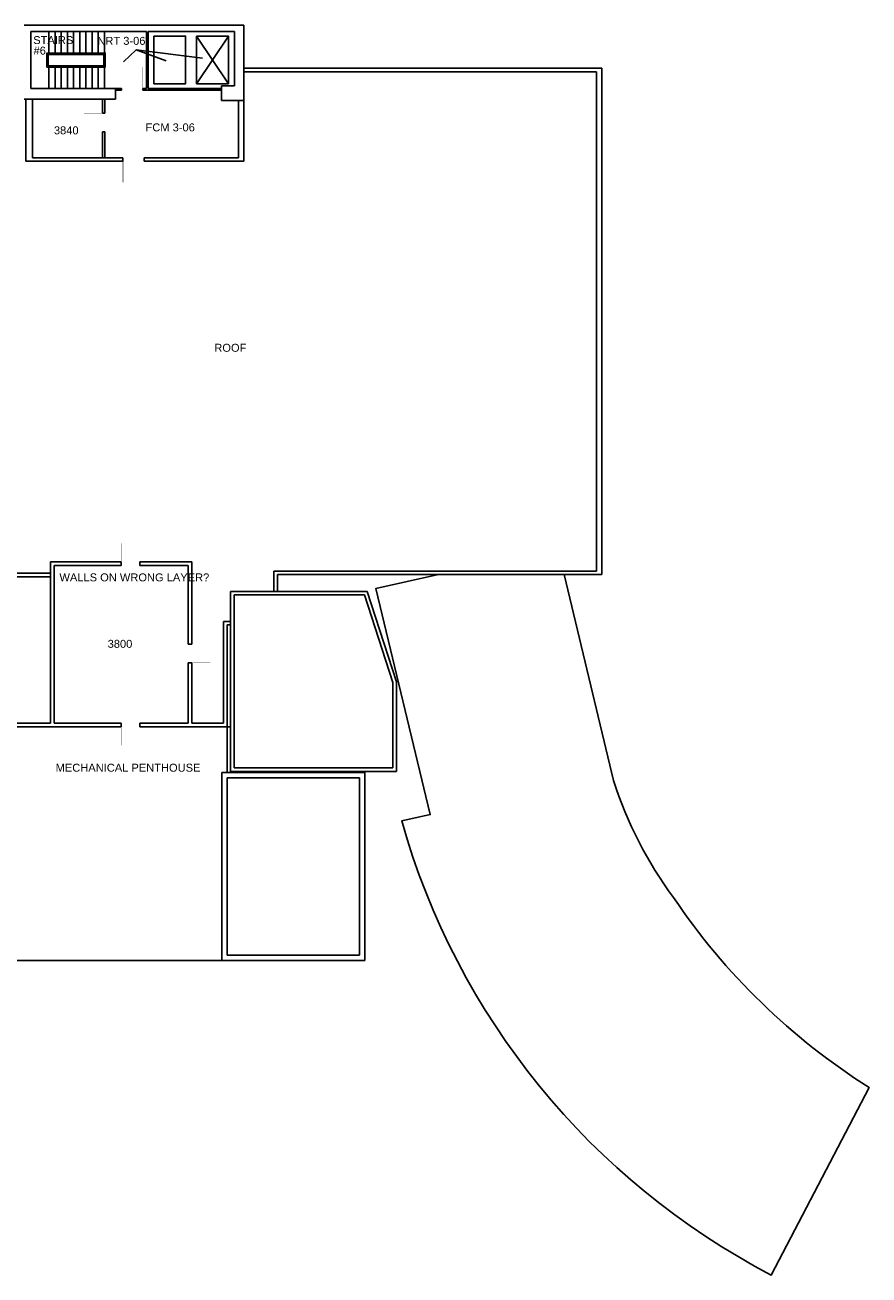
# Model space of a CAD drawing. Extents: x 1041 to 4604, y 376 to 3210.
# Tile 4 of 4: x 2691 to 4604, y 376 to 3210. Entities that reach past the tile are written whole.
import ezdxf

# ---------------------------------------------------------------- set-up
doc = ezdxf.new("R2010")
doc.units = 0
doc.header["$LTSCALE"] = 96
doc.header["$MEASUREMENT"] = 0
doc.layers.get('DEFPOINTS').update_dxf_attribs({"color": 31, "linetype": 'CONTINUOUS'})
for name, color, linetype in [('A-ANNO-RNUM', 4, 'CONTINUOUS'), ('A-ANNO-TEXT', 4, 'CONTINUOUS'), ('A-ANNO-TEXT-CTC', 181, 'CONTINUOUS'), ('A-DOOR', 2, 'CONTINUOUS'), ('A-FLOR-SHFT', 1, 'CONTINUOUS'), ('A-FLOR-STRS', 2, 'CONTINUOUS'), ('A-ROOF', 1, 'CONTINUOUS'), ('A-WALL-FULL', 6, 'CONTINUOUS')]:
    doc.layers.add(name, color=color, linetype=linetype)
doc.styles.add('ARIAL', font='arial.ttf')

# ---------------------------------------------------------------- blocks, each defined once
blk = doc.blocks.new('DR')
at = {"layer": 'A-DOOR'}
blk.add_lwpolyline([(0, 0, 0.0238, 0.0238, 0), (0, 1, 0, 0, 0.414214), (-1, 0, 0, 0, 0.414214)], format="xyseb", dxfattribs=at)

msp = doc.modelspace()

# ---------------------------------------------------------------- linework, layer by layer
at = {"layer": 'A-ANNO-TEXT-CTC'}
for q in [(2914.4, 3126.6), (3010.8, 3129.2), (3093.4, 3135.1)]:
    msp.add_line((2942.6, 3154.1), q, dxfattribs=at)
at = {"layer": 'A-FLOR-SHFT'}
for p, q in [((3080, 3185.3), (3152, 3077.3)), ((3152, 3185.3), (3080, 3077.3))]:
    msp.add_line(p, q, dxfattribs=at)
for points in [[(2983, 3185.3), (3055, 3185.3), (3055, 3077.3), (2983, 3077.3)], [(3080, 3185.3), (3152, 3185.3), (3152, 3077.3), (3080, 3077.3)]]:
    msp.add_lwpolyline(points, close=True, dxfattribs=at)
at = {"layer": 'A-FLOR-STRS'}
for p, q in [((2745, 3195.3), (2745, 3146.8)), ((2759, 3195.3), (2759, 3146.8)), ((2773, 3195.3), (2773, 3146.8)), ((2787, 3195.3), (2787, 3146.8)), ((2801, 3195.3), (2801, 3146.8)), ((2815, 3195.3), (2815, 3146.8)), ((2829, 3195.3), (2829, 3146.8)), ((2843, 3195.3), (2843, 3146.8)), ((2857, 3195.3), (2857, 3146.8)), ((2871, 3195.3), (2871, 3146.8)), ((2745, 3066.3), (2745, 3114.8)), ((2759, 3066.3), (2759, 3114.8)), ((2773, 3066.3), (2773, 3114.8)), ((2787, 3066.3), (2787, 3114.8)), ((2801, 3066.3), (2801, 3114.8)), ((2815, 3066.3), (2815, 3114.8)), ((2829, 3066.3), (2829, 3114.8)), ((2843, 3066.3), (2843, 3114.8)), ((2857, 3066.3), (2857, 3114.8)), ((2871, 3066.3), (2871, 3114.8))]:
    msp.add_line(p, q, dxfattribs=at)
for points in [[(2740.8, 3114.8), (2872.8, 3114.8), (2872.8, 3146.8), (2740.8, 3146.8)], [(2743.8, 3117.8), (2869.8, 3117.8), (2869.8, 3143.8), (2743.8, 3143.8)]]:
    msp.add_lwpolyline(points, close=True, dxfattribs=at)
at = {"layer": 'A-ROOF'}
for p, q in [((3998, 3112.3), (3187, 3112.3)), ((3986, 3104.3), (3187, 3104.3)), ((3986, 1972.3), (3986, 3104.3)), ((3998, 1964.3), (3998, 3112.3)), ((2749, 1993.3), (2749, 1627.3)), ((2909, 1993.3), (2749, 1993.3)), ((2757, 1985.3), (2757, 1627.3)), ((2909, 1985.3), (2757, 1985.3)), ((2909, 1993.3), (2909, 1985.3)), ((3069, 1993.3), (2951, 1993.3)), ((2951, 1993.3), (2951, 1985.3)), ((3061, 1985.3), (2951, 1985.3)), ((3061, 1806.3), (3061, 1985.3)), ((3069, 1806.3), (3069, 1993.3)), ((2749, 1967.3), (2339, 1967.3)), ((2749, 1959.3), (2491, 1959.3)), ((3986, 1972.3), (3255, 1972.3)), ((3255, 1926.3), (3255, 1972.3)), ((3998, 1964.3), (3263, 1964.3)), ((3263, 1926.3), (3263, 1964.3)), ((3466.3, 1926.3), (3157, 1926.3)), ((3157, 1518.3), (3157, 1926.3)), ((3460.5, 1918.3), (3165, 1918.3)), ((3165, 1526.3), (3165, 1918.3)), ((3525, 1719.8), (3460.5, 1918.3)), ((3533, 1721.1), (3466.3, 1926.3)), ((3141, 1627.3), (3141, 1858.3)), ((3157, 1858.3), (3141, 1858.3)), ((3157, 1850.3), (3149, 1850.3)), ((3149, 1515.3), (3149, 1850.3)), ((3061, 1806.3), (3069, 1806.3)), ((3061, 1627.3), (3061, 1764.3)), ((3061, 1764.3), (3069, 1764.3)), ((3069, 1627.3), (3069, 1764.3)), ((3525, 1526.3), (3525, 1719.8)), ((3533, 1518.3), (3533, 1721.1)), ((2749, 1627.3), (2491, 1627.3)), ((2909, 1619.3), (2553, 1619.3)), ((2909, 1627.3), (2757, 1627.3)), ((2909, 1627.3), (2909, 1619.3)), ((3061, 1627.3), (2951, 1627.3)), ((2951, 1627.3), (2951, 1619.3)), ((2951, 1619.3), (3157, 1619.3)), ((3141, 1627.3), (3069, 1627.3)), ((3137, 1089.3), (3137, 1515.3)), ((3461, 1515.3), (3137, 1515.3)), ((3149, 1101.3), (3149, 1503.3)), ((3449, 1503.3), (3149, 1503.3)), ((3533, 1518.3), (3157, 1518.3)), ((3525, 1526.3), (3165, 1526.3)), ((3449, 1101.3), (3449, 1503.3)), ((3461, 1089.3), (3461, 1515.3)), ((3461, 1089.3), (2483, 1089.3)), ((3449, 1101.3), (3149, 1101.3))]:
    msp.add_line(p, q, dxfattribs=at)
msp.add_lwpolyline([(3913, 1964.3), (4025.1, 1497.3, 0.082267), (4160.8, 1232.4, 0.103939), (4603.9, 801.7), (4382.5, 376.4, -0.20671), (3544.7, 1405.9), (3609.6, 1420.3), (3486.5, 1933), (3627.8, 1964.3)], format="xyb", dxfattribs=at)
at = {"layer": 'A-WALL-FULL'}
for p, q in [((3187, 3210.3), (2689, 3210.3)), ((3187, 2901.3), (3187, 3210.3)), ((2704, 3195.3), (2704, 3066.3)), ((2966, 3195.3), (2704, 3195.3)), ((2966, 3195.3), (2966, 3066.3)), ((3166, 3195.3), (2970, 3195.3)), ((2970, 3195.3), (2970, 3066.3)), ((3166, 3072.3), (3166, 3195.3)), ((2910, 3066.3), (2704, 3066.3)), ((2896, 3066.3), (2896, 3042.3)), ((2910, 3062.3), (2896, 3062.3)), ((2910, 3062.3), (2910, 3066.3)), ((2966, 3066.3), (2958, 3066.3)), ((2958, 3062.3), (2958, 3066.3)), ((3136, 3062.3), (2958, 3062.3)), ((3136, 3066.3), (2970, 3066.3)), ((3166, 3072.3), (3136, 3072.3)), ((3136, 3039.3), (3136, 3072.3)), ((2689, 3042.3), (2896, 3042.3)), ((2693, 3042.3), (2693, 2901.3)), ((2708, 3042.3), (2708, 2909.3)), ((2866.4, 3042.3), (2866.4, 3010.3)), ((2871.6, 3042.3), (2871.6, 3010.3)), ((3136, 3039.3), (3187, 3039.3)), ((3175, 3039.3), (3175, 2909.3)), ((2871.6, 3010.3), (2866.4, 3010.3)), ((2871.6, 2968.3), (2866.4, 2968.3)), ((2866.4, 2968.3), (2866.4, 2909.3)), ((2871.6, 2968.3), (2871.6, 2909.3)), ((2913, 2901.3), (2693, 2901.3)), ((2708, 2909.3), (2913, 2909.3)), ((2913, 2909.3), (2913, 2901.3)), ((3175, 2909.3), (2961, 2909.3)), ((2961, 2909.3), (2961, 2901.3)), ((3187, 2901.3), (2961, 2901.3))]:
    msp.add_line(p, q, dxfattribs=at)

# ---------------------------------------------------------------- block references
at = {"layer": 'A-DOOR'}
for p, xscale, yscale, zscale in [((2958, 3066.3), 48, 48, 48), ((2909, 1993.3), -42, 42, 42)]:
    msp.add_blockref('DR', p, dxfattribs=dict(at, xscale=xscale, yscale=yscale, zscale=zscale))
for p, xscale, yscale, zscale, rotation in [((2866.4, 3010.3), 42, 42, 42, 90), ((2913, 2901.3), 48, 48, 48, 180), ((3069, 1764.3), 42, 42, 42, 270), ((2909, 1619.3), 42, 42, 42, 180)]:
    msp.add_blockref('DR', p, dxfattribs=dict(at, xscale=xscale, yscale=yscale, zscale=zscale, rotation=rotation))

# ---------------------------------------------------------------- texts
at = {"layer": 'A-ANNO-RNUM', "style": 'ARIAL'}
msp.add_text('#6', height=18, dxfattribs=at).set_placement((2710.3, 3143.2))
at = {"layer": 'A-ANNO-TEXT', "style": 'ARIAL'}
for s, p in [('STAIRS', (2709.6, 3167.1)), ('ROOF', (3120.1, 2469.5)), ('MECHANICAL PENTHOUSE', (2760.4, 1517.5))]:
    msp.add_text(s, height=18, dxfattribs=at).set_placement(p)
at = {"layer": 'A-ANNO-TEXT-CTC', "style": 'ARIAL'}
for s, p in [('NRT 3-06', (2855, 3165.4)), ('3840', (2756.5, 2962.5)), ('FCM 3-06', (2964.2, 2969.2)), ('3800', (2878.3, 1798.4))]:
    msp.add_text(s, height=18, dxfattribs=at).set_placement(p)
at = {"layer": 'DEFPOINTS', "style": 'ARIAL'}
msp.add_text('WALLS ON WRONG LAYER?', height=18, dxfattribs=at).set_placement((2769.1, 1949))

doc.saveas('drawing.dxf')
